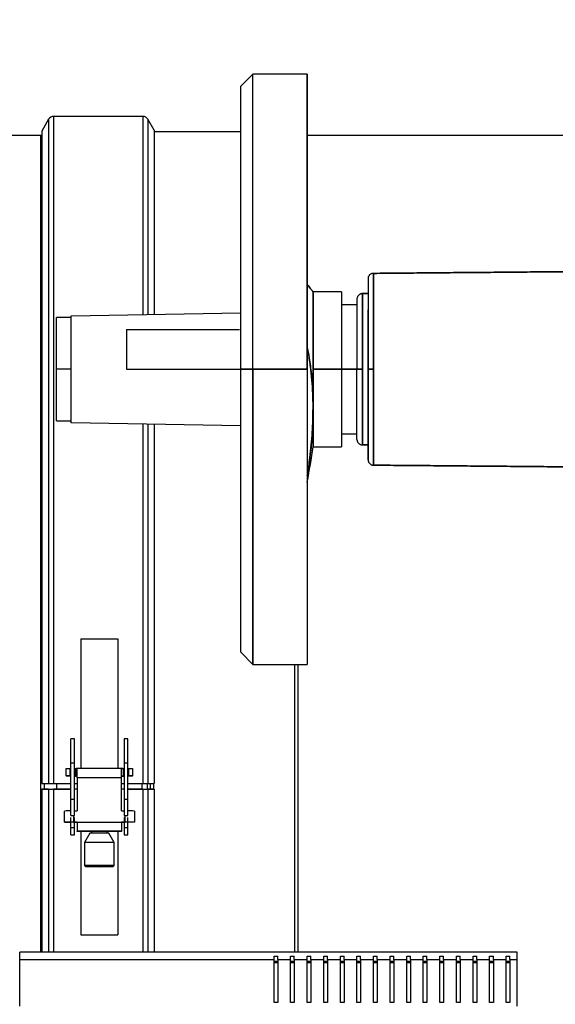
# Model space of a CAD drawing. Header units: millimetres. Extents: x 226 to 1023, y 71 to 732.
# Tile 66 of 110: x 382 to 397, y 655 to 682. Entities that reach past the tile are written whole.
import ezdxf

# ---------------------------------------------------------------- set-up
doc = ezdxf.new("R2010")
doc.units = ezdxf.units.MM
doc.layers.add('1', color=7, linetype='CONTINUOUS', true_color=0xffffff)
doc.layers.add('TOP', color=7, linetype='CONTINUOUS', true_color=0xffffff)
doc.styles.add('iso-1', font='isocp.shx')
doc.dimstyles.get("Standard").update_dxf_attribs({"dimtxt": 0.18, "dimasz": 0.18, "dimexe": 0.18, "dimexo": 0.0625, "dimgap": 0.09, "dimtad": 0, "dimtih": 1, "dimtoh": 1, "dimdec": 4, "dimzin": 0, "dimdsep": 46, "dimtxsty": 'Standard', "dimcen": 0.09, "dimadec": 0, "dimazin": 0, "dimtfac": 1, "dimtdec": 4, "dimtofl": 0, "dimtmove": 0, "dimatfit": 3, "dimfxl": 1, "dimtolj": 1, "dimtzin": 0, "dimarcsym": 0})

# ---------------------------------------------------------------- blocks, each defined once
blk = doc.blocks.new('DimnDraft3D5')
at = {"layer": 'TOP', "color": 2, "linetype": 'Continuous', "transparency": 16777216}
for p, q in [((241.659, 608.564), (241.659, 728.568)), ((474.11, 704.564), (474.11, 728.568)), ((241.659, 726.568), (474.11, 726.568))]:
    blk.add_line(p, q, dxfattribs=at)
for points in [[(241.659, 726.568), (245.159, 727.029), (245.159, 726.107), (241.659, 726.568)], [(474.11, 726.568), (470.61, 726.107), (470.61, 727.029), (474.11, 726.568)]]:
    blk.add_solid(points, dxfattribs=at)
at = {"layer": 'TOP', "color": 2, "linetype": 'Continuous', "transparency": 16777216, "insert": (354.321, 727.139), "char_height": 3.5, "attachment_point": 7, "line_spacing_factor": 0.963855, "style": 'iso-1'}
blk.add_mtext('\\W01.000;\\fisocp.shx,bigfont.shx;2325 ', dxfattribs=at)

msp = doc.modelspace()

# ---------------------------------------------------------------- linework, layer by layer
at = {"layer": '1', "color": 7, "linetype": 'Continuous'}
for p, q in [((388.538, 680.314), (388.21, 679.986)), ((390.01, 680.314), (388.538, 680.314)), ((388.538, 672.314), (388.538, 680.314)), ((388.538, 672.314), (388.538, 680.314)), ((390.01, 672.314), (390.01, 680.314)), ((388.21, 672.314), (388.21, 679.986)), ((382.996, 679.093), (382.808, 678.768)), ((385.555, 679.168), (383.126, 679.168)), ((385.858, 678.793), (385.685, 679.093)), ((382.777, 678.653), (373.907, 678.653)), ((382.808, 678.768), (382.808, 661.085)), ((385.858, 678.793), (385.858, 673.804)), ((388.21, 678.748), (385.858, 678.748)), ((401.207, 678.653), (390.01, 678.653)), ((390.94, 674.414), (390.169, 674.414)), ((390.169, 674.414), (390.169, 672.314)), ((390.94, 674.414), (390.94, 672.314)), ((391.51, 674.364), (391.66, 674.364)), ((391.66, 674.364), (391.51, 674.364)), ((391.51, 672.314), (391.51, 674.364)), ((391.36, 674.064), (390.94, 674.064)), ((391.36, 674.214), (391.36, 672.314)), ((383.61, 673.764), (388.21, 673.844)), ((383.61, 673.714), (383.21, 673.714)), ((385.11, 673.394), (385.11, 672.314)), ((383.21, 670.914), (383.21, 672.314)), ((388.538, 672.314), (388.21, 672.314)), ((388.21, 672.314), (388.538, 672.314)), ((388.21, 664.642), (388.21, 672.314)), ((388.538, 672.314), (390.01, 672.314)), ((388.538, 664.314), (388.538, 672.314)), ((390.01, 672.314), (388.538, 672.314)), ((388.538, 672.314), (388.538, 664.314)), ((390.01, 672.314), (390.01, 664.314)), ((390.169, 672.314), (390.94, 672.314)), ((390.94, 672.314), (390.169, 672.314)), ((390.169, 672.314), (390.169, 671.264)), ((390.94, 672.314), (390.94, 670.214)), ((390.94, 672.314), (391.359, 672.314)), ((391.359, 672.314), (390.94, 672.314)), ((391.36, 670.414), (391.36, 672.314)), ((391.36, 672.314), (391.51, 672.314)), ((391.51, 670.264), (391.51, 672.314)), ((390.169, 671.264), (390.169, 670.214)), ((383.21, 670.914), (383.61, 670.914)), ((388.21, 670.784), (383.61, 670.864)), ((385.858, 670.826), (385.858, 661.085)), ((390.94, 670.564), (391.36, 670.564)), ((391.809, 670.429), (391.81, 670.422)), ((390.169, 670.214), (390.94, 670.214)), ((391.51, 670.264), (391.66, 670.264)), ((391.66, 670.264), (391.51, 670.264)), ((383.872, 665.007), (383.872, 661.487)), ((383.872, 665.007), (384.872, 665.007)), ((384.872, 665.007), (384.872, 661.487)), ((388.21, 664.642), (388.538, 664.314)), ((388.538, 664.314), (390.01, 664.314)), ((389.673, 656.513), (389.673, 664.313)), ((389.768, 656.513), (389.768, 664.313)), ((383.697, 662.291), (383.597, 662.291)), ((383.597, 661.648), (383.597, 662.291)), ((383.697, 661.648), (383.697, 662.291)), ((385.147, 662.291), (385.047, 662.291)), ((385.047, 662.291), (385.047, 661.648)), ((385.147, 661.648), (385.147, 662.291)), ((383.472, 661.488), (383.572, 661.488)), ((383.472, 661.288), (383.472, 661.488)), ((383.572, 661.488), (383.572, 661.288)), ((383.597, 660.658), (383.597, 661.648)), ((383.697, 660.658), (383.697, 661.648)), ((383.697, 661.487), (383.722, 661.487)), ((385.006, 661.487), (383.739, 661.487)), ((383.772, 661.24), (383.772, 661.483)), ((384.972, 661.24), (384.972, 661.483)), ((385.022, 661.487), (385.047, 661.487)), ((385.047, 661.648), (385.047, 660.658)), ((385.147, 660.658), (385.147, 661.648)), ((385.172, 661.288), (385.172, 661.488)), ((385.172, 661.488), (385.272, 661.488)), ((385.272, 661.488), (385.272, 661.288)), ((383.572, 661.288), (383.472, 661.288)), ((383.472, 661.288), (383.472, 661.284)), ((383.597, 661.284), (383.472, 661.284)), ((383.572, 661.288), (383.572, 661.288)), ((383.697, 661.287), (383.722, 661.287)), ((383.759, 661.284), (383.697, 661.284)), ((383.772, 661.24), (383.772, 660.34)), ((384.972, 660.34), (384.972, 661.24)), ((385.047, 661.284), (384.985, 661.284)), ((385.022, 661.287), (385.047, 661.287)), ((385.272, 661.284), (385.147, 661.284)), ((385.172, 661.288), (385.172, 661.288)), ((385.272, 661.288), (385.172, 661.288)), ((385.272, 661.284), (385.272, 661.288)), ((382.808, 661.085), (382.996, 661.085)), ((383.126, 661.085), (383.597, 661.085)), ((383.697, 661.085), (383.772, 661.085)), ((384.972, 661.085), (385.047, 661.085)), ((385.147, 661.085), (385.555, 661.085)), ((385.685, 661.085), (385.858, 661.085)), ((382.808, 660.931), (382.808, 656.513)), ((382.996, 660.928), (382.808, 660.931)), ((382.808, 660.931), (382.852, 660.931)), ((382.852, 660.931), (383.039, 660.928)), ((383.126, 660.928), (383.597, 660.928)), ((383.597, 660.927), (383.126, 660.927)), ((383.772, 660.927), (383.697, 660.927)), ((385.047, 660.927), (384.972, 660.927)), ((385.147, 660.928), (385.555, 660.928)), ((385.555, 660.927), (385.147, 660.927)), ((385.642, 660.928), (385.815, 660.931)), ((385.858, 660.931), (385.685, 660.928)), ((385.815, 660.931), (385.858, 660.931)), ((385.858, 660.931), (385.858, 656.513)), ((383.597, 660.215), (383.597, 660.658)), ((383.697, 660.215), (383.697, 660.658)), ((385.047, 660.658), (385.047, 660.215)), ((385.147, 660.215), (385.147, 660.658)), ((383.422, 660.037), (383.422, 660.337)), ((383.597, 660.215), (383.697, 660.215)), ((383.597, 659.89), (383.597, 660.161)), ((383.697, 660.34), (383.772, 660.34)), ((383.697, 659.89), (383.697, 660.161)), ((384.972, 660.34), (385.047, 660.34)), ((385.047, 660.215), (385.147, 660.215)), ((385.047, 660.161), (385.047, 659.89)), ((385.147, 659.89), (385.147, 660.161)), ((385.322, 660.337), (385.322, 660.037)), ((383.422, 660.037), (383.422, 660.035)), ((383.422, 660.035), (383.597, 660.035)), ((383.597, 659.89), (383.597, 659.89)), ((383.597, 659.69), (383.597, 659.89)), ((383.597, 659.89), (383.697, 659.89)), ((383.672, 660.04), (383.772, 660.04)), ((383.772, 660.038), (383.697, 660.038)), ((383.697, 659.89), (383.697, 659.89)), ((383.697, 659.69), (383.697, 659.89)), ((383.772, 660.04), (383.772, 659.787)), ((384.972, 660.04), (385.072, 660.04)), ((384.972, 660.04), (384.972, 659.787)), ((385.047, 660.038), (384.972, 660.038)), ((385.047, 659.89), (385.047, 659.89)), ((385.047, 659.89), (385.047, 659.69)), ((385.047, 659.89), (385.147, 659.89)), ((385.322, 660.035), (385.147, 660.035)), ((385.147, 659.89), (385.147, 659.89)), ((385.147, 659.69), (385.147, 659.89)), ((385.322, 660.035), (385.322, 660.037)), ((383.597, 659.69), (383.697, 659.69)), ((383.772, 659.779), (383.772, 659.787)), ((384.162, 659.779), (383.772, 659.779)), ((383.872, 659.78), (383.872, 656.981)), ((384.117, 659.733), (383.972, 659.483)), ((384.162, 659.784), (384.162, 659.734)), ((384.582, 659.734), (384.582, 659.784)), ((384.972, 659.779), (384.582, 659.779)), ((384.772, 659.483), (384.628, 659.733)), ((384.872, 659.78), (384.872, 656.981)), ((384.972, 659.787), (384.972, 659.779)), ((385.047, 659.69), (385.147, 659.69)), ((383.972, 659.483), (383.972, 658.858)), ((384.772, 658.858), (384.772, 659.483)), ((383.972, 658.858), (383.997, 658.833)), ((383.972, 658.858), (383.972, 658.858)), ((384.333, 658.837), (384.054, 658.834)), ((384.054, 658.834), (384.094, 658.83)), ((384.094, 658.83), (384.098, 658.835)), ((384.094, 658.83), (384.412, 658.829)), ((384.65, 658.835), (384.333, 658.837)), ((384.412, 658.829), (384.411, 658.836)), ((384.412, 658.829), (384.69, 658.831)), ((384.69, 658.831), (384.65, 658.835)), ((384.747, 658.833), (384.772, 658.858)), ((384.772, 658.858), (384.772, 658.858)), ((383.872, 656.981), (384.872, 656.981)), ((395.71, 656.514), (382.21, 656.514)), ((382.21, 656.314), (382.21, 656.514)), ((395.71, 656.314), (395.71, 656.514)), ((382.21, 655.047), (382.21, 656.314)), ((382.21, 656.314), (389.11, 656.314)), ((389.11, 656.4), (389.21, 656.4)), ((389.11, 656.314), (389.11, 656.4)), ((389.11, 655.147), (389.11, 656.314)), ((389.11, 656.263), (389.21, 656.263)), ((389.21, 656.218), (389.11, 656.218)), ((389.21, 656.314), (389.21, 656.4)), ((389.21, 656.314), (389.21, 655.147)), ((389.21, 656.314), (389.56, 656.314)), ((389.56, 656.4), (389.66, 656.4)), ((389.56, 656.314), (389.56, 656.4)), ((389.56, 655.147), (389.56, 656.314)), ((389.56, 656.263), (389.66, 656.263)), ((389.66, 656.218), (389.56, 656.218)), ((389.66, 656.314), (389.66, 656.4)), ((389.66, 656.314), (389.66, 655.147)), ((389.66, 656.314), (390.01, 656.314)), ((390.01, 656.4), (390.11, 656.4)), ((390.01, 656.314), (390.01, 656.4)), ((390.01, 655.147), (390.01, 656.314)), ((390.01, 656.263), (390.11, 656.263)), ((390.11, 656.218), (390.01, 656.218)), ((390.11, 656.314), (390.11, 656.4)), ((390.11, 656.314), (390.46, 656.314)), ((390.11, 656.314), (390.11, 655.147)), ((390.46, 656.4), (390.56, 656.4)), ((390.46, 656.314), (390.46, 656.4)), ((390.46, 655.147), (390.46, 656.314)), ((390.46, 656.263), (390.56, 656.263)), ((390.56, 656.218), (390.46, 656.218)), ((390.56, 656.314), (390.56, 656.4)), ((390.56, 656.314), (390.91, 656.314)), ((390.56, 656.314), (390.56, 655.147)), ((390.91, 656.4), (391.01, 656.4)), ((390.91, 656.314), (390.91, 656.4)), ((390.91, 655.147), (390.91, 656.314)), ((390.91, 656.263), (391.01, 656.263)), ((391.01, 656.218), (390.91, 656.218)), ((391.01, 656.314), (391.01, 656.4)), ((391.01, 656.314), (391.36, 656.314)), ((391.01, 656.314), (391.01, 655.147)), ((391.36, 656.4), (391.46, 656.4)), ((391.36, 656.314), (391.36, 656.4)), ((391.36, 655.147), (391.36, 656.314)), ((391.36, 656.263), (391.46, 656.263)), ((391.46, 656.218), (391.36, 656.218)), ((391.46, 656.314), (391.46, 656.4)), ((391.46, 656.314), (391.81, 656.314)), ((391.46, 656.314), (391.46, 655.147)), ((391.81, 656.4), (391.91, 656.4)), ((391.81, 656.314), (391.81, 656.4)), ((391.81, 655.147), (391.81, 656.314)), ((391.81, 656.263), (391.91, 656.263)), ((391.91, 656.218), (391.81, 656.218)), ((391.91, 656.314), (391.91, 656.4)), ((391.91, 656.314), (391.91, 655.147)), ((391.91, 656.314), (392.26, 656.314)), ((392.26, 656.4), (392.36, 656.4)), ((392.26, 656.314), (392.26, 656.4)), ((392.26, 655.147), (392.26, 656.314)), ((392.26, 656.263), (392.36, 656.263)), ((392.36, 656.218), (392.26, 656.218)), ((392.36, 656.314), (392.36, 656.4)), ((392.36, 656.314), (392.71, 656.314)), ((392.36, 656.314), (392.36, 655.147)), ((392.71, 656.4), (392.81, 656.4)), ((392.71, 656.314), (392.71, 656.4)), ((392.71, 655.147), (392.71, 656.314)), ((392.71, 656.263), (392.81, 656.263)), ((392.81, 656.218), (392.71, 656.218)), ((392.81, 656.314), (392.81, 656.4)), ((392.81, 656.314), (392.81, 655.147)), ((392.81, 656.314), (393.16, 656.314)), ((393.16, 656.314), (393.16, 656.4)), ((393.16, 656.4), (393.26, 656.4)), ((393.16, 655.147), (393.16, 656.314)), ((393.16, 656.263), (393.26, 656.263)), ((393.26, 656.218), (393.16, 656.218)), ((393.26, 656.314), (393.26, 656.4)), ((393.26, 656.314), (393.61, 656.314)), ((393.26, 656.314), (393.26, 655.147)), ((393.61, 656.4), (393.71, 656.4)), ((393.61, 656.314), (393.61, 656.4)), ((393.61, 655.147), (393.61, 656.314)), ((393.61, 656.263), (393.71, 656.263)), ((393.71, 656.218), (393.61, 656.218)), ((393.71, 656.314), (393.71, 656.4)), ((393.71, 656.314), (394.06, 656.314)), ((393.71, 656.314), (393.71, 655.147)), ((394.06, 656.314), (394.06, 656.4)), ((394.06, 656.4), (394.16, 656.4)), ((394.06, 655.147), (394.06, 656.314)), ((394.06, 656.263), (394.16, 656.263)), ((394.16, 656.218), (394.06, 656.218)), ((394.16, 656.314), (394.16, 656.4)), ((394.16, 656.314), (394.51, 656.314)), ((394.16, 656.314), (394.16, 655.147)), ((394.51, 656.314), (394.51, 656.4)), ((394.51, 656.4), (394.61, 656.4)), ((394.51, 655.147), (394.51, 656.314)), ((394.51, 656.263), (394.61, 656.263)), ((394.61, 656.218), (394.51, 656.218)), ((394.61, 656.314), (394.61, 656.4)), ((394.61, 656.314), (394.61, 655.147)), ((394.61, 656.314), (394.96, 656.314)), ((394.96, 656.314), (394.96, 656.4)), ((394.96, 656.4), (395.06, 656.4)), ((394.96, 655.147), (394.96, 656.314)), ((394.96, 656.263), (395.06, 656.263)), ((395.06, 656.218), (394.96, 656.218)), ((395.06, 656.314), (395.06, 656.4)), ((395.06, 656.314), (395.06, 655.147)), ((395.06, 656.314), (395.41, 656.314)), ((395.41, 656.4), (395.51, 656.4)), ((395.41, 656.314), (395.41, 656.4)), ((395.41, 655.147), (395.41, 656.314)), ((395.41, 656.263), (395.51, 656.263)), ((395.51, 656.218), (395.41, 656.218)), ((395.51, 656.314), (395.51, 656.4)), ((395.51, 656.314), (395.71, 656.314)), ((395.51, 656.314), (395.51, 655.147)), ((395.71, 655.047), (395.71, 656.314)), ((389.21, 655.147), (389.11, 655.147)), ((389.66, 655.147), (389.56, 655.147)), ((390.11, 655.147), (390.01, 655.147)), ((390.56, 655.147), (390.46, 655.147)), ((391.01, 655.147), (390.91, 655.147)), ((391.46, 655.147), (391.36, 655.147)), ((391.91, 655.147), (391.81, 655.147)), ((392.36, 655.147), (392.26, 655.147)), ((392.81, 655.147), (392.71, 655.147)), ((393.26, 655.147), (393.16, 655.147)), ((393.71, 655.147), (393.61, 655.147)), ((394.16, 655.147), (394.06, 655.147)), ((394.61, 655.147), (394.51, 655.147)), ((395.06, 655.147), (394.96, 655.147)), ((395.51, 655.147), (395.41, 655.147))]:
    msp.add_line(p, q, dxfattribs=at)
at = {"layer": '1', "color": 252, "linetype": 'Continuous'}
for p, q in [((382.996, 679.093), (382.996, 661.085)), ((383.126, 679.168), (383.126, 661.085)), ((385.555, 679.168), (385.555, 673.799)), ((385.685, 679.093), (385.685, 673.802)), ((382.777, 678.653), (382.777, 656.513)), ((385.555, 670.831), (385.555, 661.085)), ((385.685, 670.828), (385.685, 661.085)), ((383.597, 661.648), (383.697, 661.648)), ((383.722, 661.487), (383.722, 661.287)), ((385.022, 661.287), (385.022, 661.487)), ((385.047, 661.648), (385.147, 661.648)), ((383.731, 661.287), (383.722, 661.287)), ((384.972, 661.24), (383.772, 661.24)), ((385.022, 661.287), (385.014, 661.287)), ((382.871, 661.085), (382.871, 660.931)), ((383.207, 661.085), (383.207, 660.926)), ((385.537, 660.927), (385.537, 661.085)), ((385.674, 660.928), (385.674, 661.085)), ((385.759, 660.93), (385.759, 661.085)), ((385.85, 660.931), (385.85, 661.085)), ((382.996, 660.928), (382.996, 656.513)), ((383.126, 660.927), (383.126, 656.514)), ((385.555, 660.927), (385.555, 656.514)), ((385.685, 660.928), (385.685, 656.513)), ((383.597, 660.658), (383.697, 660.658)), ((385.047, 660.658), (385.147, 660.658)), ((383.672, 660.215), (383.672, 660.04)), ((385.072, 660.04), (385.072, 660.215)), ((383.597, 659.89), (383.697, 659.89)), ((383.772, 660.04), (384.972, 660.04)), ((385.047, 659.89), (385.147, 659.89)), ((384.972, 659.787), (383.772, 659.787))]:
    msp.add_line(p, q, dxfattribs=at)
at = {"layer": '1', "color": 7, "linetype": 'Continuous'}
for centre, radius, start, end in [((383.126, 679.018), 0.15, 90, 150), ((385.555, 679.018), 0.15, 30, 90), ((374.56, 672.314), 15.75, 348.7991, 352.3377)]:
    msp.add_arc(centre, radius, start, end, dxfattribs=at)
at = {"layer": '1', "color": 7, "linetype": 'Continuous', "extrusion": (0, 0, -1)}
msp.add_arc((-382.777, 678.753), 0.1, 251.4677, 270, dxfattribs=at)
at = {"layer": '1', "color": 7, "linetype": 'Continuous'}
for centre, major_axis, ratio, start_param, end_param in [((383.622, 661.488), (-0.05, 0), 0.011835, 0, 1.047187), ((385.122, 661.488), (-0.05, 0), 0.011835, 2.094406, 3.141593), ((383.622, 661.288), (0.05, 0), 0.011835, 3.141593, 4.188779), ((385.122, 661.288), (0.05, 0), 0.011835, 5.235999, 6.283185), ((383.126, 661.085), (-0.15, 0), 0.000461, 0.523599, 1.570796), ((385.555, 661.085), (-0.15, 0), 0.000461, 1.570796, 2.617994), ((383.126, 660.929), (0.15, 0), 0.009188, 3.665191, 4.712389), ((383.126, 660.929), (-0.1, 0), 0.009188, 0.523599, 1.570796), ((385.555, 660.929), (-0.1, 0), 0.009188, 1.570796, 2.617994), ((385.555, 660.929), (0.15, 0), 0.009188, 4.712389, 5.759587), ((383.672, 660.337), (0.25, 0), 0.011835, 1.875506, 3.141593), ((385.072, 660.337), (-0.25, 0), 0.011835, 3.141593, 4.407679), ((383.672, 660.037), (0.25, 0), 0.011835, 1.570796, 3.141593), ((385.072, 660.037), (-0.25, 0), 0.011835, 3.141593, 4.712389), ((384.372, 659.733), (0.256, 0), 0.011835, 0.006885, 3.134831), ((384.372, 659.783), (-0.225, 0), 0.011835, 3.508001, 5.91678), ((384.372, 659.483), (-0.4, 0), 0.011835, 3.14164, 6.283185), ((384.372, 658.858), (0.4, 0), 0.011835, 0, 3.141545)]:
    msp.add_ellipse(centre, major_axis=major_axis, ratio=ratio, start_param=start_param, end_param=end_param, dxfattribs=at)
msp.add_ellipse((384.372, 658.833), major_axis=(-0.375, 0), ratio=0.011835, dxfattribs=at)
for points, degree, knots in [([(390.01, 680.314), (390.01, 680.314), (390.01, 680.181), (390.01, 680.039), (390.01, 679.752), (390.01, 679.633), (390.01, 679.276), (390.01, 679.01), (390.01, 678.829), (390.01, 678.322), (390.01, 677.636), (390.01, 676.989), (390.01, 676.692), (390.01, 676.304), (390.01, 675.582), (390.01, 675.259), (390.01, 674.535), (390.01, 673.77), (390.01, 673.409), (390.01, 672.9), (390.01, 672.534), (390.01, 672.314)], 2, [0, 0, 0, 0.124931, 0.124931, 0.249941, 0.249941, 0.299945, 0.374951, 0.374951, 0.424955, 0.499961, 0.571395, 0.62497, 0.62497, 0.696405, 0.74998, 0.74998, 0.87499, 0.87499, 0.937495, 0.962497, 1, 1, 1]), ([(388.21, 672.314), (388.21, 672.451), (388.21, 672.724), (388.21, 673.131), (388.21, 673.936), (388.21, 674.462), (388.21, 675.227), (388.21, 676.439), (388.21, 676.917), (388.21, 677.563), (388.21, 678.094), (388.21, 678.424), (388.21, 678.907), (388.21, 679.083), (388.21, 679.333), (388.21, 679.652), (388.21, 679.75), (388.21, 679.885), (388.21, 679.986), (388.21, 679.986), (388.21, 679.986)], 2, [0, 0, 0, 0.031245, 0.062489, 0.124978, 0.249957, 0.249957, 0.392789, 0.499914, 0.499914, 0.624892, 0.624892, 0.696308, 0.74987, 0.74987, 0.821287, 0.874849, 0.874849, 0.946265, 0.999827, 1, 1, 1]), ([(391.808, 674.914), (391.801, 674.914), (391.785, 674.913), (391.76, 674.907), (391.736, 674.896), (391.714, 674.88), (391.695, 674.862), (391.679, 674.84), (391.668, 674.816), (391.661, 674.79), (391.66, 674.773), (391.66, 674.764)], 3, [0, 0, 0, 0, 0.094264, 0.208498, 0.322732, 0.436967, 0.551201, 0.663401, 0.775601, 0.8878, 1, 1, 1, 1]), ([(390.013, 674.609), (390.04, 674.576), (390.097, 674.505), (390.157, 674.43), (390.165, 674.419), (390.169, 674.414)], 3, [0, 0, 0, 0, 0.258273, 0.629121, 1, 1, 1, 1]), ([(390.169, 674.414), (390.168, 674.415), (390.166, 674.418), (390.15, 674.438), (390.119, 674.476), (390.074, 674.532), (390.033, 674.583), (390.017, 674.603)], 3, [0, 0, 0, 0, 0.186362, 0.372388, 0.558293, 0.835492, 1, 1, 1, 1]), ([(390.017, 674.603), (390.034, 674.582), (390.075, 674.532), (390.125, 674.469), (390.162, 674.423), (390.167, 674.417), (390.169, 674.414)], 3, [0, 0, 0, 0, 0.164906, 0.441992, 0.720733, 1, 1, 1, 1]), ([(391.66, 674.764), (391.66, 674.764), (391.66, 674.721), (391.66, 674.647), (391.66, 674.536), (391.66, 674.476), (391.66, 674.392), (391.66, 674.212), (391.66, 673.971), (391.66, 673.784), (391.66, 673.668), (391.66, 673.451), (391.66, 673.183), (391.66, 673), (391.66, 672.832), (391.66, 672.575), (391.66, 672.402), (391.66, 672.314)], 2, [0, 0, 0, 0.07126, 0.124842, 0.196283, 0.249864, 0.249864, 0.331512, 0.392747, 0.499909, 0.499909, 0.581557, 0.642792, 0.749955, 0.749955, 0.874977, 0.937489, 1, 1, 1]), ([(390.169, 674.414), (390.169, 674.412), (390.169, 674.409), (390.169, 674.38), (390.169, 674.334), (390.169, 674.245), (390.169, 674.082), (390.169, 673.874), (390.169, 673.741), (390.169, 673.71)], 3, [0, 0, 0, 0, 0.112301, 0.223576, 0.334863, 0.447197, 0.688996, 0.93114, 1, 1, 1, 1]), ([(390.169, 672.314), (390.169, 672.38), (390.169, 672.512), (390.169, 672.708), (390.169, 672.901), (390.169, 673.161), (390.169, 673.476), (390.169, 673.809), (390.169, 674.083), (390.169, 674.274), (390.169, 674.393), (390.169, 674.407), (390.169, 674.414)], 3, [0, 0, 0, 0, 0.060366, 0.120171, 0.179945, 0.240217, 0.370305, 0.500146, 0.63018, 0.760075, 0.880038, 1, 1, 1, 1]), ([(390.94, 674.414), (390.94, 674.414), (390.94, 674.368), (390.94, 674.299), (390.94, 674.212), (390.94, 674.167), (390.94, 674.095), (390.94, 673.941), (390.94, 673.734), (390.94, 673.574), (390.94, 673.474), (390.94, 673.288), (390.94, 673.059), (390.94, 672.902), (390.94, 672.758), (390.94, 672.538), (390.94, 672.389), (390.94, 672.314)], 2, [0, 0, 0, 0.081471, 0.142706, 0.203942, 0.249868, 0.249868, 0.331515, 0.39275, 0.499912, 0.499912, 0.581559, 0.642794, 0.749956, 0.749956, 0.874978, 0.937489, 1, 1, 1]), ([(391.51, 674.364), (391.505, 674.364), (391.492, 674.364), (391.47, 674.36), (391.447, 674.351), (391.426, 674.339), (391.407, 674.324), (391.39, 674.306), (391.377, 674.285), (391.367, 674.263), (391.361, 674.239), (391.36, 674.222), (391.36, 674.214)], 3, [0, 0, 0, 0, 0.064012, 0.16801, 0.272009, 0.376008, 0.480007, 0.584005, 0.688004, 0.792003, 0.896001, 1, 1, 1, 1]), ([(383.61, 670.864), (383.61, 670.864), (383.61, 670.866), (383.61, 670.876), (383.61, 670.893), (383.61, 670.92), (383.61, 670.958), (383.61, 671), (383.61, 671.04), (383.61, 671.074), (383.61, 671.112), (383.61, 671.153), (383.61, 671.199), (383.61, 671.249), (383.61, 671.302), (383.61, 671.36), (383.61, 671.422), (383.61, 671.488), (383.61, 671.558), (383.61, 671.631), (383.61, 671.708), (383.61, 671.788), (383.61, 671.871), (383.61, 671.957), (383.61, 672.044), (383.61, 672.133), (383.61, 672.224), (383.61, 672.314), (383.61, 672.405), (383.61, 672.495), (383.61, 672.584), (383.61, 672.671), (383.61, 672.757), (383.61, 672.84), (383.61, 672.92), (383.61, 672.997), (383.61, 673.071), (383.61, 673.14), (383.61, 673.206), (383.61, 673.268), (383.61, 673.326), (383.61, 673.38), (383.61, 673.429), (383.61, 673.475), (383.61, 673.516), (383.61, 673.554), (383.61, 673.588), (383.61, 673.628), (383.61, 673.67), (383.61, 673.708), (383.61, 673.735), (383.61, 673.753), (383.61, 673.762), (383.61, 673.764), (383.61, 673.764)], 3, [0, 0, 0, 0, 0.030191, 0.061501, 0.09281, 0.124119, 0.155428, 0.186738, 0.202392, 0.218047, 0.233702, 0.249356, 0.265011, 0.280665, 0.29632, 0.311975, 0.327629, 0.343284, 0.358939, 0.374593, 0.390248, 0.405902, 0.421557, 0.437212, 0.452866, 0.468521, 0.484176, 0.49983, 0.515485, 0.531139, 0.546794, 0.562449, 0.578103, 0.593758, 0.609413, 0.625067, 0.640722, 0.656376, 0.672031, 0.687686, 0.70334, 0.718995, 0.73465, 0.750304, 0.765959, 0.781614, 0.797268, 0.812923, 0.844232, 0.875541, 0.906851, 0.93816, 0.969469, 1, 1, 1, 1]), ([(383.21, 672.314), (383.21, 672.343), (383.21, 672.403), (383.21, 672.499), (383.21, 672.6), (383.21, 672.705), (383.21, 672.815), (383.21, 672.909), (383.21, 672.984), (383.21, 673.041), (383.21, 673.098), (383.21, 673.154), (383.21, 673.21), (383.21, 673.265), (383.21, 673.318), (383.21, 673.369), (383.21, 673.419), (383.21, 673.466), (383.21, 673.509), (383.21, 673.55), (383.21, 673.587), (383.21, 673.62), (383.21, 673.648), (383.21, 673.672), (383.21, 673.691), (383.21, 673.704), (383.21, 673.712), (383.21, 673.714), (383.21, 673.714), (383.21, 673.714)], 3, [0, 0, 0, 0, 0.0625, 0.125, 0.1875, 0.25, 0.312499, 0.374999, 0.406249, 0.437499, 0.468749, 0.499999, 0.531249, 0.562499, 0.593749, 0.624999, 0.656249, 0.687499, 0.718749, 0.749999, 0.781248, 0.812498, 0.843748, 0.874998, 0.906248, 0.937498, 0.968748, 0.999998, 1, 1, 1, 1]), ([(385.11, 673.394), (385.134, 673.394), (385.182, 673.394), (385.255, 673.394), (385.328, 673.394), (385.402, 673.394), (385.474, 673.394), (385.548, 673.394), (385.621, 673.394), (385.695, 673.394), (385.768, 673.394), (385.841, 673.394), (385.915, 673.394), (385.989, 673.394), (386.063, 673.394), (386.137, 673.394), (386.211, 673.394), (386.285, 673.394), (386.359, 673.394), (386.433, 673.394), (386.507, 673.394), (386.582, 673.394), (386.656, 673.394), (386.73, 673.394), (386.805, 673.394), (386.88, 673.394), (386.955, 673.394), (387.03, 673.394), (387.105, 673.394), (387.181, 673.394), (387.256, 673.394), (387.331, 673.394), (387.407, 673.394), (387.482, 673.394), (387.558, 673.394), (387.633, 673.394), (387.709, 673.394), (387.785, 673.394), (387.861, 673.394), (387.937, 673.394), (388.013, 673.394), (388.09, 673.394), (388.143, 673.394), (388.171, 673.394), (388.174, 673.394)], 3, [0, 0, 0, 0, 0.024326, 0.048652, 0.072978, 0.097304, 0.12163, 0.145956, 0.170282, 0.194608, 0.218934, 0.24326, 0.267586, 0.291912, 0.316238, 0.340564, 0.36489, 0.389216, 0.413542, 0.437868, 0.462194, 0.48652, 0.510846, 0.535172, 0.559498, 0.583824, 0.60815, 0.632476, 0.656802, 0.681128, 0.705454, 0.72978, 0.754106, 0.778432, 0.802758, 0.827084, 0.85141, 0.875736, 0.900062, 0.924388, 0.948714, 0.97304, 0.997366, 1, 1, 1, 1]), ([(390.169, 671.31), (390.167, 671.424), (390.164, 671.666), (390.141, 672.024), (390.102, 672.387), (390.057, 672.677), (390.024, 672.846), (390.013, 672.901)], 3, [0, 0, 0, 0, 0.201203, 0.429565, 0.658005, 0.886794, 1, 1, 1, 1]), ([(390.018, 672.876), (390.034, 672.794), (390.075, 672.569), (390.126, 672.191), (390.162, 671.737), (390.167, 671.422), (390.169, 671.264)], 3, [0, 0, 0, 0, 0.165656, 0.446689, 0.722828, 1, 1, 1, 1]), ([(388.21, 664.642), (388.21, 664.643), (388.21, 664.77), (388.21, 664.906), (388.21, 665.181), (388.21, 665.296), (388.21, 665.638), (388.21, 665.893), (388.21, 666.067), (388.21, 666.552), (388.21, 667.21), (388.21, 667.831), (388.21, 668.116), (388.21, 668.488), (388.21, 669.18), (388.21, 669.49), (388.21, 670.184), (388.21, 670.918), (388.21, 671.264), (388.21, 671.753), (388.21, 672.103), (388.21, 672.314)], 2, [0, 0, 0, 0.124827, 0.124827, 0.249852, 0.249852, 0.299862, 0.374876, 0.374876, 0.424886, 0.499901, 0.571344, 0.624926, 0.624926, 0.696369, 0.749951, 0.749951, 0.874975, 0.874975, 0.937488, 0.962493, 1, 1, 1]), ([(390.01, 672.314), (390.01, 672.171), (390.01, 671.887), (390.01, 671.463), (390.01, 670.623), (390.01, 670.074), (390.01, 669.421), (390.01, 668.809), (390.01, 668.124), (390.01, 667.514), (390.01, 667.129), (390.01, 666.524), (390.01, 666.287), (390.01, 665.943), (390.01, 665.44), (390.01, 665.255), (390.01, 664.995), (390.01, 664.663), (390.01, 664.56), (390.01, 664.42), (390.01, 664.314), (390.01, 664.314)], 2, [0, 0, 0, 0.031254, 0.062508, 0.125016, 0.250032, 0.250032, 0.375049, 0.375049, 0.500065, 0.500065, 0.571502, 0.625081, 0.625081, 0.696519, 0.750097, 0.750097, 0.821535, 0.875113, 0.875113, 0.946551, 1, 1, 1]), ([(390.169, 671.264), (390.169, 671.318), (390.169, 671.425), (390.169, 671.595), (390.169, 671.799), (390.169, 672.039), (390.169, 672.222), (390.169, 672.314)], 3, [0, 0, 0, 0, 0.166773, 0.333043, 0.500062, 0.749927, 1, 1, 1, 1]), ([(390.94, 672.314), (390.94, 672.277), (390.94, 672.202), (390.94, 672.091), (390.94, 671.87), (390.94, 671.726), (390.94, 671.517), (390.94, 671.185), (390.94, 671.054), (390.94, 670.932), (390.94, 670.748), (390.94, 670.555), (390.94, 670.461), (390.94, 670.381), (390.94, 670.285), (390.94, 670.234), (390.94, 670.214), (390.94, 670.214)], 2, [0, 0, 0, 0.031259, 0.062517, 0.125035, 0.250069, 0.250069, 0.392966, 0.500138, 0.500138, 0.581793, 0.643035, 0.750207, 0.750207, 0.831862, 0.893104, 0.954345, 1, 1, 1]), ([(391.51, 672.314), (391.508, 672.314), (391.501, 672.314), (391.489, 672.314), (391.473, 672.314), (391.459, 672.314), (391.445, 672.314), (391.431, 672.314), (391.419, 672.314), (391.407, 672.314), (391.396, 672.314), (391.387, 672.314), (391.379, 672.314), (391.372, 672.314), (391.366, 672.314), (391.363, 672.314), (391.36, 672.314), (391.36, 672.314), (391.36, 672.314), (391.36, 672.314)], 3, [0, 0, 0, 0, 0.025, 0.09, 0.155, 0.219999, 0.284999, 0.349999, 0.414999, 0.479999, 0.544998, 0.609998, 0.674998, 0.739998, 0.804997, 0.869997, 0.934997, 0.999997, 1, 1, 1, 1]), ([(391.66, 672.314), (391.66, 672.314), (391.66, 672.314), (391.662, 672.314), (391.665, 672.314), (391.67, 672.314), (391.676, 672.314), (391.684, 672.314), (391.693, 672.314), (391.703, 672.314), (391.714, 672.314), (391.727, 672.314), (391.74, 672.314), (391.753, 672.314), (391.768, 672.314), (391.783, 672.314), (391.796, 672.314), (391.805, 672.314), (391.808, 672.314)], 3, [0, 0, 0, 0, 0.041331, 0.106581, 0.171831, 0.237081, 0.30233, 0.36758, 0.43283, 0.498079, 0.563329, 0.628579, 0.693828, 0.759078, 0.824328, 0.889577, 0.954827, 1, 1, 1, 1]), ([(391.808, 672.314), (391.805, 672.314), (391.796, 672.314), (391.783, 672.314), (391.768, 672.314), (391.753, 672.314), (391.74, 672.314), (391.727, 672.314), (391.714, 672.314), (391.703, 672.314), (391.693, 672.314), (391.684, 672.314), (391.676, 672.314), (391.67, 672.314), (391.665, 672.314), (391.662, 672.314), (391.66, 672.314), (391.66, 672.314), (391.66, 672.314)], 3, [0, 0, 0, 0, 0.045173, 0.110423, 0.175672, 0.240922, 0.306172, 0.371421, 0.436671, 0.501921, 0.56717, 0.63242, 0.69767, 0.762919, 0.828169, 0.893419, 0.958669, 1, 1, 1, 1]), ([(391.66, 672.314), (391.66, 672.27), (391.66, 672.183), (391.66, 672.053), (391.66, 671.796), (391.66, 671.628), (391.66, 671.384), (391.66, 670.997), (391.66, 670.844), (391.66, 670.702), (391.66, 670.487), (391.66, 670.262), (391.66, 670.152), (391.66, 670.073), (391.66, 669.971), (391.66, 669.896), (391.66, 669.864), (391.66, 669.864)], 2, [0, 0, 0, 0.031258, 0.062516, 0.125032, 0.250064, 0.250064, 0.392958, 0.500128, 0.500128, 0.581782, 0.643022, 0.750192, 0.750192, 0.821639, 0.875224, 0.946671, 1, 1, 1]), ([(390.013, 669.433), (390.04, 669.596), (390.096, 669.99), (390.157, 670.607), (390.165, 671.045), (390.169, 671.264)], 3, [0, 0, 0, 0, 0.25845, 0.62921, 1, 1, 1, 1]), ([(390.169, 671.264), (390.168, 671.155), (390.166, 670.937), (390.149, 670.602), (390.118, 670.206), (390.072, 669.816), (390.03, 669.538), (390.013, 669.435)], 3, [0, 0, 0, 0, 0.185689, 0.371556, 0.557868, 0.835589, 1, 1, 1, 1]), ([(390.169, 670.214), (390.169, 670.214), (390.169, 670.214), (390.169, 670.257), (390.169, 670.394), (390.169, 670.567), (390.169, 670.84), (390.169, 671.123), (390.169, 671.264)], 3, [0, 0, 0, 0, 0.000126, 0.273534, 0.405138, 0.536845, 0.768149, 1, 1, 1, 1]), ([(391.36, 670.414), (391.36, 670.406), (391.361, 670.39), (391.367, 670.366), (391.377, 670.343), (391.39, 670.323), (391.407, 670.304), (391.426, 670.289), (391.447, 670.277), (391.47, 670.269), (391.492, 670.265), (391.505, 670.264), (391.51, 670.265)], 3, [0, 0, 0, 0, 0.103999, 0.207997, 0.311996, 0.415995, 0.519993, 0.623992, 0.727991, 0.83199, 0.935988, 1, 1, 1, 1]), ([(391.66, 669.864), (391.66, 669.855), (391.661, 669.837), (391.668, 669.811), (391.68, 669.787), (391.696, 669.765), (391.715, 669.747), (391.737, 669.732), (391.761, 669.721), (391.785, 669.715), (391.801, 669.714), (391.808, 669.715)], 3, [0, 0, 0, 0, 0.114235, 0.228469, 0.342704, 0.456938, 0.571173, 0.683373, 0.795573, 0.907773, 1, 1, 1, 1]), ([(383.722, 661.487), (383.729, 661.487), (383.742, 661.487), (383.759, 661.487), (383.77, 661.486), (383.771, 661.484), (383.772, 661.483)], 3, [0, 0, 0, 0, 0.250091, 0.500021, 0.749995, 1, 1, 1, 1]), ([(384.972, 661.483), (384.973, 661.484), (384.974, 661.486), (384.986, 661.487), (385.002, 661.487), (385.016, 661.487), (385.022, 661.487)], 3, [0, 0, 0, 0, 0.250005, 0.499979, 0.749909, 1, 1, 1, 1]), ([(383.772, 661.238), (383.772, 661.242), (383.772, 661.251), (383.772, 661.267), (383.768, 661.283), (383.752, 661.287), (383.736, 661.287), (383.727, 661.287), (383.722, 661.287)], 3, [0, 0, 0, 0, 0.124152, 0.250222, 0.495966, 0.746382, 0.874519, 1, 1, 1, 1]), ([(384.972, 661.238), (384.972, 661.242), (384.972, 661.251), (384.972, 661.267), (384.976, 661.28), (384.987, 661.286), (385.003, 661.287), (385.016, 661.287), (385.022, 661.287)], 3, [0, 0, 0, 0, 0.123904, 0.249717, 0.495007, 0.629811, 0.814497, 1, 1, 1, 1])]:
    msp.add_open_spline(points, degree=degree, knots=knots, dxfattribs=at)
for points, degree in [([(397.61, 674.965), (391.808, 674.914)], 1), ([(391.808, 674.914), (397.61, 674.965)], 1), ([(391.81, 674.213), (391.81, 674.209), (391.809, 674.204), (391.809, 674.2)], 3), ([(385.11, 672.314), (388.21, 672.314)], 1), ([(390.169, 671.264), (390.169, 671.27), (390.169, 671.276), (390.169, 671.282)], 3), ([(397.61, 669.664), (391.808, 669.714)], 1), ([(391.808, 669.714), (397.61, 669.664)], 1)]:
    msp.add_open_spline(points, degree=degree, dxfattribs=at)
for points, weights in [([(391.808, 674.914), (391.808, 674.914), (391.808, 673.837), (391.808, 672.314)], [1, 0.804737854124, 0.804737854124, 1]), ([(391.808, 672.314), (391.808, 673.837), (391.808, 674.914), (391.808, 674.914)], [1, 0.804737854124, 0.804737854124, 1]), ([(391.51, 674.364), (391.51, 674.364), (391.51, 673.515), (391.51, 672.314)], [1, 0.804737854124, 0.804737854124, 1]), ([(391.66, 672.314), (391.66, 672.859), (391.66, 673.436), (391.66, 673.925)], [1, 0.818197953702, 0.685973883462, 0.603327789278]), ([(391.51, 672.314), (391.51, 671.113), (391.51, 670.264), (391.51, 670.264)], [1, 0.804737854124, 0.804737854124, 1]), ([(391.66, 669.864), (391.66, 669.863), (391.66, 671.089), (391.66, 672.314)], [0.500000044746, 0.499900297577, 0.666566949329, 1]), ([(391.808, 672.314), (391.808, 670.791), (391.808, 669.714), (391.808, 669.714)], [1, 0.804737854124, 0.804737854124, 1]), ([(391.808, 669.714), (391.808, 669.714), (391.808, 670.791), (391.808, 672.314)], [1, 0.804737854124, 0.804737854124, 1])]:
    msp.add_rational_spline(points, weights, degree=3, dxfattribs=at)
at = {"layer": '1', "color": 252, "linetype": 'Continuous'}
msp.add_open_spline([(383.61, 672.314), (383.21, 672.314)], degree=1, dxfattribs=at)

# ---------------------------------------------------------------- dimensions: what is measured, and where the dimension line sits
at = {"layer": 'TOP', "color": 2, "linetype": 'Continuous', "lineweight": -3}
dim = msp.add_linear_dim(base=(474.11, 726.568), p1=(241.659, 608.564), p2=(474.11, 704.564), text='\\C2;2325', dimstyle='Standard', override={"dimtxt": 3.5, "dimasz": 3.5, "dimexe": 2, "dimexo": 0, "dimgap": 1.75, "dimtad": 1, "dimtih": 0, "dimdec": 0, "dimzin": 8, "dimtxsty": 'iso-1', "dimsah": 1, "dimclrd": 2, "dimclre": 2, "dimclrt": 2, "dimtm": -0.003937, "dimtdec": 2, "dimtofl": 1, "dimtmove": 0}, dxfattribs=at)
dim.commit()
dim.dimension.update_dxf_attribs({"geometry": 'DimnDraft3D5', "text_midpoint": (357.884, 726.568), "dimtype": 160})

doc.saveas('drawing.dxf')
